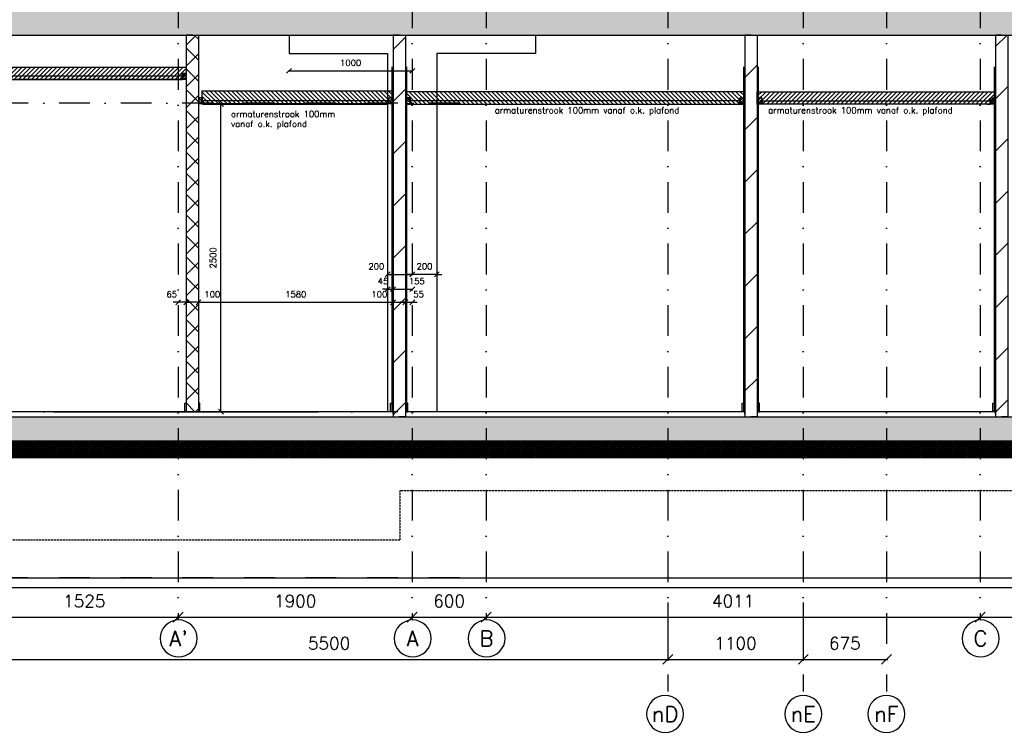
# Model space of a CAD drawing. Extents: x 0 to 297174, y -27731 to 163980.
# Tile 112 of 152: x 181911 to 189905, y 89826 to 95631. Entities that reach past the tile are written whole.
import ezdxf
from ezdxf.enums import TextEntityAlignment as Align

# ---------------------------------------------------------------- set-up
doc = ezdxf.new("R2010")
doc.units = 0
doc.header["$LTSCALE"] = 5
doc.header["$MEASUREMENT"] = 0
doc.header["$PDMODE"] = 3
doc.header["$PDSIZE"] = 0.1
for name, pattern in [('DASHDOT', [1, 0.5, -0.25, 0, -0.25]), ('DD1', [2.66667, 1.66667, -0.5, 0, -0.5]), ('HIDDEN2', [0.1875, 0.125, -0.0625])]:
    doc.linetypes.add(name, pattern=pattern)
doc.layers.get('0').update_dxf_attribs({"linetype": 'CONTINUOUS'})
doc.layers.get('DEFPOINTS').update_dxf_attribs({"linetype": 'CONTINUOUS'})
for name, color, linetype in [('A--01A1_ACEER', 1, 'CONTINUOUS'), ('A--A22--_F123-', 9, 'CONTINUOUS'), ('A--A23--_F--3-', 9, 'CONTINUOUS'), ('A--A25--_F--3-', 9, 'CONTINUOUS'), ('A--L$7A3-_STRAMIEN', 3, 'CONTINUOUS'), ('A--L21--_F-23-', 4, 'CONTINUOUS'), ('A--L22--', 3, 'CONTINUOUS'), ('A--L22--_F--3-', 7, 'CONTINUOUS'), ('A--L22D2_BINNENWAND', 2, 'CONTINUOUS'), ('A--L23--', 7, 'CONTINUOUS'), ('A--L23--_F--3-', 7, 'CONTINUOUS'), ('A--L25--', 7, 'CONTINUOUS'), ('A--L25--_F-23-', 7, 'CONTINUOUS'), ('A--L28D1_KONSTRUKTIES', 1, 'CONTINUOUS'), ('A--L28DC1_KONSTRUKTIES', 1, 'HIDDEN2'), ('A--L31--', 2, 'CONTINUOUS'), ('A--L35-D2-_PLAFONDS', 2, 'CONTINUOUS'), ('A--L35-D4-_PLAFONDS', 4, 'CONTINUOUS'), ('A--L35D1_PLAFONDS', 1, 'CONTINUOUS'), ('A--M$1A-_F123-', 1, 'CONTINUOUS'), ('A--T$7A-_STRAMIEN', 2, 'CONTINUOUS'), ('STRAMIEN', 8, 'DD1'), ('X--LR---_CP', 7, 'CONTINUOUS')]:
    doc.layers.add(name, color=color, linetype=linetype)
doc.styles.add('ALFA-0_25', font='ROMANS')
doc.styles.add('HIEMSTRA', font='romans.shx')
doc.dimstyles.get("Standard").update_dxf_attribs({"dimscale": 50, "dimtxt": 2.5, "dimasz": 2, "dimexe": 0.3, "dimexo": 0.3, "dimgap": 2, "dimtad": 1, "dimdec": 0, "dimzin": 0, "dimdsep": 46, "dimtxsty": 'HIEMSTRA', "dimblk1": 'OBLIQUE', "dimblk2": 'OBLIQUE', "dimsah": 1, "dimcen": 0.09, "dimdle": 0.3, "dimclrd": 1, "dimclre": 1, "dimclrt": 2, "dimadec": 0, "dimazin": 0, "dimtfac": 1, "dimtdec": 4, "dimtix": 1, "dimtmove": 2, "dimatfit": 3, "dimldrblk": 'OBLIQUE', "dimfxl": 0, "dimtvp": 625, "dimtolj": 1, "dimtzin": 0, "dimarcsym": 0})

# ---------------------------------------------------------------- blocks, each defined once
blk = doc.blocks.new('*U1694')
at = {"layer": 'A--L23--_F--3-', "color": 2, "linetype": 'Continuous'}
blk.add_lwpolyline([(0, 0), (0, 20), (-7745, 20), (-7745, 0)], dxfattribs=at)
blk = doc.blocks.new('_OBLIQUE')
at = {"color": 0, "linetype": 'ByBlock'}
blk.add_line((-0.5, -0.5), (0.5, 0.5), dxfattribs=at)
blk = doc.blocks.new('*D409')
at = {"layer": 'A--M$1A-_F123-', "color": 1, "lineweight": -2}
for p, q in [((181672.6, 90896.5), (181672.6, 90422.5)), ((187172.6, 90896.5), (187172.6, 90422.5)), ((181660.6, 90434.5), (187184.6, 90434.5))]:
    blk.add_line(p, q, dxfattribs=at)
at = {"layer": 'DEFPOINTS', "color": 0}
for p in [(181672.6, 90908.5), (187172.6, 90908.5), (187172.6, 90434.5)]:
    blk.add_point(p, dxfattribs=at)
at = {"layer": 'A--M$1A-_F123-', "color": 1, "lineweight": -2, "xscale": 80, "yscale": 80, "zscale": 80, "rotation": 180}
blk.add_blockref('_OBLIQUE', (181672.6, 90434.5), dxfattribs=at)
at = {"layer": 'A--M$1A-_F123-', "color": 1, "lineweight": -2, "xscale": 80, "yscale": 80, "zscale": 80}
blk.add_blockref('_OBLIQUE', (187172.6, 90434.5), dxfattribs=at)
at = {"layer": 'A--M$1A-_F123-', "color": 3, "insert": (184422.6, 90564.5), "char_height": 100, "attachment_point": 5, "style": 'HIEMSTRA'}
blk.add_mtext('\\A1;5500', dxfattribs=at)
blk = doc.blocks.new('*D410')
at = {"layer": 'A--M$1A-_F123-', "color": 1, "lineweight": -2}
for p, q in [((187172.6, 90896.5), (187172.6, 90422.5)), ((188272.6, 90896.5), (188272.6, 90422.5)), ((187160.6, 90434.5), (188284.6, 90434.5))]:
    blk.add_line(p, q, dxfattribs=at)
at = {"layer": 'DEFPOINTS', "color": 0}
for p in [(187172.6, 90908.5), (188272.6, 90908.5), (188272.6, 90434.5)]:
    blk.add_point(p, dxfattribs=at)
at = {"layer": 'A--M$1A-_F123-', "color": 1, "lineweight": -2, "xscale": 80, "yscale": 80, "zscale": 80, "rotation": 180}
blk.add_blockref('_OBLIQUE', (187172.6, 90434.5), dxfattribs=at)
at = {"layer": 'A--M$1A-_F123-', "color": 1, "lineweight": -2, "xscale": 80, "yscale": 80, "zscale": 80}
blk.add_blockref('_OBLIQUE', (188272.6, 90434.5), dxfattribs=at)
at = {"layer": 'A--M$1A-_F123-', "color": 3, "insert": (187722.6, 90564.5), "char_height": 100, "attachment_point": 5, "style": 'HIEMSTRA'}
blk.add_mtext('\\A1;1100', dxfattribs=at)
blk = doc.blocks.new('*D404')
at = {"layer": 'A--M$1A-_F123-', "color": 1, "lineweight": -2}
for p, q in [((181660.6, 90777.7), (183209.6, 90777.7)), ((181672.6, 90763.6), (181672.6, 90789.7)), ((183197.6, 90763.6), (183197.6, 90789.7))]:
    blk.add_line(p, q, dxfattribs=at)
at = {"layer": 'DEFPOINTS', "color": 0}
for p in [(181672.6, 90751.6), (183197.6, 90777.7), (183197.6, 90751.6)]:
    blk.add_point(p, dxfattribs=at)
at = {"layer": 'A--M$1A-_F123-', "color": 1, "lineweight": -2, "xscale": 80, "yscale": 80, "zscale": 80, "rotation": 180}
blk.add_blockref('_OBLIQUE', (181672.6, 90777.7), dxfattribs=at)
at = {"layer": 'A--M$1A-_F123-', "color": 1, "lineweight": -2, "xscale": 80, "yscale": 80, "zscale": 80}
blk.add_blockref('_OBLIQUE', (183197.6, 90777.7), dxfattribs=at)
at = {"layer": 'A--M$1A-_F123-', "color": 3, "insert": (182435.1, 90907.7), "char_height": 100, "attachment_point": 5, "style": 'HIEMSTRA'}
blk.add_mtext('\\A1;1525', dxfattribs=at)
blk = doc.blocks.new('*D405')
at = {"layer": 'A--M$1A-_F123-', "color": 1, "lineweight": -2}
blk.add_line((183185.6, 90777.7), (185109.6, 90777.7), dxfattribs=at)
at = {"layer": 'DEFPOINTS', "color": 0}
for p in [(183197.6, 90777.7), (185097.6, 90777.7), (185097.6, 90777.7)]:
    blk.add_point(p, dxfattribs=at)
at = {"layer": 'A--M$1A-_F123-', "color": 1, "lineweight": -2, "xscale": 80, "yscale": 80, "zscale": 80, "rotation": 180}
blk.add_blockref('_OBLIQUE', (183197.6, 90777.7), dxfattribs=at)
at = {"layer": 'A--M$1A-_F123-', "color": 1, "lineweight": -2, "xscale": 80, "yscale": 80, "zscale": 80}
blk.add_blockref('_OBLIQUE', (185097.6, 90777.7), dxfattribs=at)
at = {"layer": 'A--M$1A-_F123-', "color": 3, "insert": (184147.6, 90907.7), "char_height": 100, "attachment_point": 5, "style": 'HIEMSTRA'}
blk.add_mtext('\\A1;1900', dxfattribs=at)
blk = doc.blocks.new('*D406')
at = {"layer": 'A--M$1A-_F123-', "color": 1, "lineweight": -2}
blk.add_line((185085.6, 90777.7), (185709.6, 90777.7), dxfattribs=at)
at = {"layer": 'DEFPOINTS', "color": 0}
for p in [(185097.6, 90777.7), (185697.6, 90777.7), (185697.6, 90777.7)]:
    blk.add_point(p, dxfattribs=at)
at = {"layer": 'A--M$1A-_F123-', "color": 1, "lineweight": -2, "xscale": 80, "yscale": 80, "zscale": 80, "rotation": 180}
blk.add_blockref('_OBLIQUE', (185097.6, 90777.7), dxfattribs=at)
at = {"layer": 'A--M$1A-_F123-', "color": 1, "lineweight": -2, "xscale": 80, "yscale": 80, "zscale": 80}
blk.add_blockref('_OBLIQUE', (185697.6, 90777.7), dxfattribs=at)
at = {"layer": 'A--M$1A-_F123-', "color": 3, "insert": (185397.6, 90907.7), "char_height": 100, "attachment_point": 5, "style": 'HIEMSTRA'}
blk.add_mtext('\\A1;600', dxfattribs=at)
blk = doc.blocks.new('*D416')
at = {"layer": 'A--M$1A-_F123-', "color": 1, "lineweight": -2}
blk.add_line((185685.6, 90777.7), (189720.6, 90777.7), dxfattribs=at)
at = {"layer": 'DEFPOINTS', "color": 0}
for p in [(185697.6, 90777.7), (189708.6, 90777.7), (189708.6, 90777.7)]:
    blk.add_point(p, dxfattribs=at)
at = {"layer": 'A--M$1A-_F123-', "color": 1, "lineweight": -2, "xscale": 80, "yscale": 80, "zscale": 80, "rotation": 180}
blk.add_blockref('_OBLIQUE', (185697.6, 90777.7), dxfattribs=at)
at = {"layer": 'A--M$1A-_F123-', "color": 1, "lineweight": -2, "xscale": 80, "yscale": 80, "zscale": 80}
blk.add_blockref('_OBLIQUE', (189708.6, 90777.7), dxfattribs=at)
at = {"layer": 'A--M$1A-_F123-', "color": 3, "insert": (187703.1, 90907.7), "char_height": 100, "attachment_point": 5, "style": 'HIEMSTRA'}
blk.add_mtext('\\A1;4011', dxfattribs=at)
blk = doc.blocks.new('*D417')
at = {"layer": 'A--M$1A-_F123-', "color": 1, "lineweight": -2}
blk.add_line((189696.6, 90777.7), (193731.6, 90777.7), dxfattribs=at)
at = {"layer": 'DEFPOINTS', "color": 0}
for p in [(189708.6, 90777.7), (193719.6, 90777.7), (193719.6, 90777.7)]:
    blk.add_point(p, dxfattribs=at)
at = {"layer": 'A--M$1A-_F123-', "color": 1, "lineweight": -2, "xscale": 80, "yscale": 80, "zscale": 80, "rotation": 180}
blk.add_blockref('_OBLIQUE', (189708.6, 90777.7), dxfattribs=at)
at = {"layer": 'A--M$1A-_F123-', "color": 1, "lineweight": -2, "xscale": 80, "yscale": 80, "zscale": 80}
blk.add_blockref('_OBLIQUE', (193719.6, 90777.7), dxfattribs=at)
at = {"layer": 'A--M$1A-_F123-', "color": 3, "insert": (191714.1, 90907.7), "char_height": 100, "attachment_point": 5, "style": 'HIEMSTRA'}
blk.add_mtext('\\A1;4011', dxfattribs=at)
blk = doc.blocks.new('Q020259-')
at = {"layer": 'A--A25--_F--3-'}
h = blk.add_hatch(dxfattribs=at)
h.set_pattern_fill('ALFALINE', color=256, scale=15, style=0, pattern_type=2)
h.set_pattern_definition([(45, (0, 0), (-10.6066, 10.6066), [])])
h.paths.add_polyline_path([(0, 0), (0, 46), (28, 46), (28, 0)])
at = {"layer": 'A--L25--_F-23-', "color": 2, "linetype": 'Continuous'}
blk.add_lwpolyline([(0, 0), (0, 46), (28, 46), (28, 0)], close=True, dxfattribs=at)
at = {"layer": 'X--LR---_CP'}
for p in [(0, 0), (0, 0), (28, 0)]:
    blk.add_point(p, dxfattribs=at)
blk = doc.blocks.new('*D418')
at = {"layer": 'A--M$1A-_F123-', "color": 1, "lineweight": -2}
blk.add_line((184891.6, 93561.5), (185103.6, 93561.5), dxfattribs=at)
at = {"layer": 'DEFPOINTS', "color": 0}
for p in [(184897.6, 93561.5), (185097.6, 93561.5), (185097.6, 93561.5)]:
    blk.add_point(p, dxfattribs=at)
at = {"layer": 'A--M$1A-_F123-', "color": 1, "lineweight": -2, "xscale": 40, "yscale": 40, "zscale": 40, "rotation": 180}
blk.add_blockref('_OBLIQUE', (184897.6, 93561.5), dxfattribs=at)
at = {"layer": 'A--M$1A-_F123-', "color": 1, "lineweight": -2, "xscale": 40, "yscale": 40, "zscale": 40}
blk.add_blockref('_OBLIQUE', (185097.6, 93561.5), dxfattribs=at)
at = {"layer": 'A--M$1A-_F123-', "color": 2, "insert": (184806.2, 93626.5), "char_height": 50, "attachment_point": 5, "style": 'HIEMSTRA'}
blk.add_mtext('\\A1;200', dxfattribs=at)
blk = doc.blocks.new('*D419')
at = {"layer": 'A--M$1A-_F123-', "color": 1, "lineweight": -2}
for p, q in [((185097.6, 93561.5), (185057.6, 93561.5)), ((185297.6, 93561.5), (185097.6, 93561.5)), ((185297.6, 93561.5), (185337.6, 93561.5))]:
    blk.add_line(p, q, dxfattribs=at)
at = {"layer": 'DEFPOINTS', "color": 0}
for p in [(185097.6, 93561.5), (185097.6, 93561.5), (185297.6, 93561.5)]:
    blk.add_point(p, dxfattribs=at)
at = {"layer": 'A--M$1A-_F123-', "color": 1, "lineweight": -2, "xscale": 40, "yscale": 40, "zscale": 40}
blk.add_blockref('_OBLIQUE', (185097.6, 93561.5), dxfattribs=at)
at = {"layer": 'A--M$1A-_F123-', "color": 1, "lineweight": -2, "xscale": 40, "yscale": 40, "zscale": 40, "rotation": 180}
blk.add_blockref('_OBLIQUE', (185297.6, 93561.5), dxfattribs=at)
at = {"layer": 'A--M$1A-_F123-', "color": 2, "insert": (185197.6, 93626.5), "char_height": 50, "attachment_point": 5, "style": 'HIEMSTRA'}
blk.add_mtext('\\A1;200', dxfattribs=at)
blk = doc.blocks.new('*D420')
at = {"layer": 'A--M$1A-_F123-', "color": 1, "lineweight": -2}
blk.add_line((184091.6, 95215.6), (185103.6, 95215.6), dxfattribs=at)
at = {"layer": 'DEFPOINTS', "color": 0}
for p in [(184097.6, 95215.6), (185097.6, 95215.6), (185097.6, 95215.6)]:
    blk.add_point(p, dxfattribs=at)
at = {"layer": 'A--M$1A-_F123-', "color": 1, "lineweight": -2, "xscale": 40, "yscale": 40, "zscale": 40, "rotation": 180}
blk.add_blockref('_OBLIQUE', (184097.6, 95215.6), dxfattribs=at)
at = {"layer": 'A--M$1A-_F123-', "color": 1, "lineweight": -2, "xscale": 40, "yscale": 40, "zscale": 40}
blk.add_blockref('_OBLIQUE', (185097.6, 95215.6), dxfattribs=at)
at = {"layer": 'A--M$1A-_F123-', "color": 2, "insert": (184597.6, 95280.6), "char_height": 50, "attachment_point": 5, "style": 'HIEMSTRA'}
blk.add_mtext('\\A1;1000', dxfattribs=at)
blk = doc.blocks.new('*D421')
at = {"layer": 'A--M$1A-_F123-', "color": 1, "lineweight": -2}
for p, q in [((184897.6, 93441.8), (184857.6, 93441.8)), ((184897.6, 93443.8), (184897.6, 93435.8)), ((184897.6, 93441.8), (184942.6, 93441.8)), ((184942.6, 93443.8), (184942.6, 93435.8)), ((184942.6, 93441.8), (184982.6, 93441.8))]:
    blk.add_line(p, q, dxfattribs=at)
at = {"layer": 'DEFPOINTS', "color": 0}
for p in [(184897.6, 93449.8), (184942.6, 93449.8), (184942.6, 93441.8)]:
    blk.add_point(p, dxfattribs=at)
at = {"layer": 'A--M$1A-_F123-', "color": 1, "lineweight": -2, "xscale": 40, "yscale": 40, "zscale": 40}
blk.add_blockref('_OBLIQUE', (184897.6, 93441.8), dxfattribs=at)
at = {"layer": 'A--M$1A-_F123-', "color": 1, "lineweight": -2, "xscale": 40, "yscale": 40, "zscale": 40, "rotation": 180}
blk.add_blockref('_OBLIQUE', (184942.6, 93441.8), dxfattribs=at)
at = {"layer": 'A--M$1A-_F123-', "color": 2, "insert": (184860.9, 93506.8), "char_height": 50, "attachment_point": 5, "style": 'HIEMSTRA'}
blk.add_mtext('\\A1;45', dxfattribs=at)
blk = doc.blocks.new('*D422')
at = {"layer": 'A--M$1A-_F123-', "color": 1, "lineweight": -2}
blk.add_line((184936.6, 93441.8), (185103.6, 93441.8), dxfattribs=at)
at = {"layer": 'DEFPOINTS', "color": 0}
for p in [(184942.6, 93441.8), (185097.6, 93441.8), (185097.6, 93441.8)]:
    blk.add_point(p, dxfattribs=at)
at = {"layer": 'A--M$1A-_F123-', "color": 1, "lineweight": -2, "xscale": 40, "yscale": 40, "zscale": 40, "rotation": 180}
blk.add_blockref('_OBLIQUE', (184942.6, 93441.8), dxfattribs=at)
at = {"layer": 'A--M$1A-_F123-', "color": 1, "lineweight": -2, "xscale": 40, "yscale": 40, "zscale": 40}
blk.add_blockref('_OBLIQUE', (185097.6, 93441.8), dxfattribs=at)
at = {"layer": 'A--M$1A-_F123-', "color": 2, "insert": (185135.2, 93506.8), "char_height": 50, "attachment_point": 5, "style": 'HIEMSTRA'}
blk.add_mtext('\\A1;155', dxfattribs=at)
blk = doc.blocks.new('*D423')
at = {"layer": 'A--M$1A-_F123-', "color": 1, "lineweight": -2}
for p, q in [((183559.2, 94945.9), (183539.1, 94945.9)), ((183545.1, 92439.9), (183545.1, 94951.9)), ((183559.2, 92445.9), (183539.1, 92445.9))]:
    blk.add_line(p, q, dxfattribs=at)
at = {"layer": 'DEFPOINTS', "color": 0}
for p in [(183545.1, 94945.9), (183565.2, 94945.9), (183565.2, 92445.9)]:
    blk.add_point(p, dxfattribs=at)
at = {"layer": 'A--M$1A-_F123-', "color": 1, "lineweight": -2, "xscale": 40, "yscale": 40, "zscale": 40}
for p, rotation in [((183545.1, 94945.9), 90), ((183545.1, 92445.9), 270)]:
    blk.add_blockref('_OBLIQUE', p, dxfattribs=dict(at, rotation=rotation))
at = {"layer": 'A--M$1A-_F123-', "color": 2, "insert": (183480.1, 93695.9), "char_height": 50, "attachment_point": 5, "rotation": 90, "style": 'HIEMSTRA'}
blk.add_mtext('\\A1;2500', dxfattribs=at)
blk = doc.blocks.new('*U1632')
at = {"layer": 'A--A22--_F123-', "linetype": 'Continuous'}
h = blk.add_hatch(dxfattribs=at)
h.set_pattern_fill('ALFAKRS', color=256, scale=120, style=0)
h.set_pattern_definition([(45, (-183312.59, -95505.9), (-84.852814, 84.852814), []), (135, (-183312.59, -95505.9), (-84.852814, -84.852814), [])])
h.paths.add_polyline_path([(0, 0), (50, 0), (50, -3060), (0, -3060), (-50, -3060), (-50, 0)])
at = {"layer": 'A--L22--_F--3-', "color": 3, "linetype": 'Continuous'}
for points in [[(0, 0), (-50, 0), (-50, -3060), (0, -3060)], [(0, 0), (50, 0), (50, -3060), (0, -3060)]]:
    blk.add_lwpolyline(points, dxfattribs=at)
blk = doc.blocks.new('*D424')
at = {"layer": 'A--M$1A-_F123-', "color": 1, "lineweight": -2}
blk.add_line((183356.6, 93335.5), (184948.6, 93335.5), dxfattribs=at)
at = {"layer": 'DEFPOINTS', "color": 0}
for p in [(183362.6, 93335.5), (184942.6, 93335.5), (184942.6, 93335.5)]:
    blk.add_point(p, dxfattribs=at)
at = {"layer": 'A--M$1A-_F123-', "color": 1, "lineweight": -2, "xscale": 40, "yscale": 40, "zscale": 40, "rotation": 180}
blk.add_blockref('_OBLIQUE', (183362.6, 93335.5), dxfattribs=at)
at = {"layer": 'A--M$1A-_F123-', "color": 1, "lineweight": -2, "xscale": 40, "yscale": 40, "zscale": 40}
blk.add_blockref('_OBLIQUE', (184942.6, 93335.5), dxfattribs=at)
at = {"layer": 'A--M$1A-_F123-', "color": 2, "insert": (184152.6, 93400.5), "char_height": 50, "attachment_point": 5, "style": 'HIEMSTRA'}
blk.add_mtext('\\A1;1580', dxfattribs=at)
blk = doc.blocks.new('*D425')
at = {"layer": 'A--M$1A-_F123-', "color": 1, "lineweight": -2}
blk.add_line((184936.6, 93335.5), (185048.6, 93335.5), dxfattribs=at)
at = {"layer": 'DEFPOINTS', "color": 0}
for p in [(184942.6, 93335.5), (185042.6, 93335.5), (185042.6, 93335.5)]:
    blk.add_point(p, dxfattribs=at)
at = {"layer": 'A--M$1A-_F123-', "color": 1, "lineweight": -2, "xscale": 40, "yscale": 40, "zscale": 40, "rotation": 180}
blk.add_blockref('_OBLIQUE', (184942.6, 93335.5), dxfattribs=at)
at = {"layer": 'A--M$1A-_F123-', "color": 1, "lineweight": -2, "xscale": 40, "yscale": 40, "zscale": 40}
blk.add_blockref('_OBLIQUE', (185042.6, 93335.5), dxfattribs=at)
at = {"layer": 'A--M$1A-_F123-', "color": 2, "insert": (184830.8, 93400.5), "char_height": 50, "attachment_point": 5, "style": 'HIEMSTRA'}
blk.add_mtext('\\A1;100', dxfattribs=at)
blk = doc.blocks.new('*D426')
at = {"layer": 'A--M$1A-_F123-', "color": 1, "lineweight": -2}
for p, q in [((185042.6, 93335.5), (185002.6, 93335.5)), ((185042.6, 93335.5), (185097.6, 93335.5)), ((185097.6, 93335.5), (185137.6, 93335.5))]:
    blk.add_line(p, q, dxfattribs=at)
at = {"layer": 'DEFPOINTS', "color": 0}
for p in [(185042.6, 93335.5), (185097.6, 93335.5), (185097.6, 93335.5)]:
    blk.add_point(p, dxfattribs=at)
at = {"layer": 'A--M$1A-_F123-', "color": 1, "lineweight": -2, "xscale": 40, "yscale": 40, "zscale": 40}
blk.add_blockref('_OBLIQUE', (185042.6, 93335.5), dxfattribs=at)
at = {"layer": 'A--M$1A-_F123-', "color": 1, "lineweight": -2, "xscale": 40, "yscale": 40, "zscale": 40, "rotation": 180}
blk.add_blockref('_OBLIQUE', (185097.6, 93335.5), dxfattribs=at)
at = {"layer": 'A--M$1A-_F123-', "color": 2, "insert": (185149.6, 93400.5), "char_height": 50, "attachment_point": 5, "style": 'HIEMSTRA'}
blk.add_mtext('\\A1;55', dxfattribs=at)
blk = doc.blocks.new('*D427')
at = {"layer": 'A--M$1A-_F123-', "color": 1, "lineweight": -2}
blk.add_line((183368.6, 93335.5), (183256.6, 93335.5), dxfattribs=at)
at = {"layer": 'DEFPOINTS', "color": 0}
for p in [(183262.6, 93335.5), (183262.6, 93335.5), (183362.6, 93335.5)]:
    blk.add_point(p, dxfattribs=at)
at = {"layer": 'A--M$1A-_F123-', "color": 1, "lineweight": -2, "xscale": 40, "yscale": 40, "zscale": 40, "rotation": 180}
blk.add_blockref('_OBLIQUE', (183262.6, 93335.5), dxfattribs=at)
at = {"layer": 'A--M$1A-_F123-', "color": 1, "lineweight": -2, "xscale": 40, "yscale": 40, "zscale": 40}
blk.add_blockref('_OBLIQUE', (183362.6, 93335.5), dxfattribs=at)
at = {"layer": 'A--M$1A-_F123-', "color": 2, "insert": (183474.4, 93400.5), "char_height": 50, "attachment_point": 5, "style": 'HIEMSTRA'}
blk.add_mtext('\\A1;100', dxfattribs=at)
blk = doc.blocks.new('*D428')
at = {"layer": 'A--M$1A-_F123-', "color": 1, "lineweight": -2}
for p, q in [((183197.6, 93335.5), (183157.6, 93335.5)), ((183262.6, 93335.5), (183197.6, 93335.5)), ((183262.6, 93335.5), (183302.6, 93335.5))]:
    blk.add_line(p, q, dxfattribs=at)
at = {"layer": 'DEFPOINTS', "color": 0}
for p in [(183197.6, 93335.5), (183197.6, 93335.5), (183262.6, 93335.5)]:
    blk.add_point(p, dxfattribs=at)
at = {"layer": 'A--M$1A-_F123-', "color": 1, "lineweight": -2, "xscale": 40, "yscale": 40, "zscale": 40}
blk.add_blockref('_OBLIQUE', (183197.6, 93335.5), dxfattribs=at)
at = {"layer": 'A--M$1A-_F123-', "color": 1, "lineweight": -2, "xscale": 40, "yscale": 40, "zscale": 40, "rotation": 180}
blk.add_blockref('_OBLIQUE', (183262.6, 93335.5), dxfattribs=at)
at = {"layer": 'A--M$1A-_F123-', "color": 2, "insert": (183145.6, 93400.5), "char_height": 50, "attachment_point": 5, "style": 'HIEMSTRA'}
blk.add_mtext('\\A1;65', dxfattribs=at)
blk = doc.blocks.new('*U1631')
at = {"layer": 'A--A22--_F123-', "linetype": 'Continuous'}
h = blk.add_hatch(dxfattribs=at)
h.set_pattern_fill('ALFALINE', color=256, scale=300, style=0)
h.set_pattern_definition([(45, (-187847.6, -95505.9), (-212.13203, 212.13203), [])])
h.paths.add_polyline_path([(0, 0), (50, 0), (50, -3100), (0, -3100), (-50, -3100), (-50, 0)])
at = {"layer": 'A--L22--_F--3-', "color": 4, "linetype": 'Continuous'}
for points in [[(0, 0), (-50, 0), (-50, -3100), (0, -3100)], [(0, 0), (50, 0), (50, -3100), (0, -3100)]]:
    blk.add_lwpolyline(points, dxfattribs=at)
blk = doc.blocks.new('*U1630')
at = {"layer": 'A--A22--_F123-', "linetype": 'Continuous'}
h = blk.add_hatch(dxfattribs=at)
h.set_pattern_fill('ALFALINE', color=256, scale=300, style=0)
h.set_pattern_definition([(45, (-189882.6, -95505.9), (-212.13203, 212.13203), [])])
h.paths.add_polyline_path([(0, 0), (50, 0), (50, -3100), (0, -3100), (-50, -3100), (-50, 0)])
at = {"layer": 'A--L22--_F--3-', "color": 4, "linetype": 'Continuous'}
for points in [[(0, 0), (-50, 0), (-50, -3100), (0, -3100)], [(0, 0), (50, 0), (50, -3100), (0, -3100)]]:
    blk.add_lwpolyline(points, dxfattribs=at)
blk = doc.blocks.new('*U1629')
at = {"layer": 'A--A22--_F123-', "linetype": 'Continuous'}
h = blk.add_hatch(dxfattribs=at)
h.set_pattern_fill('ALFALINE', color=256, scale=300, style=0)
h.set_pattern_definition([(45, (-184992.6, -95505.9), (-212.13203, 212.13203), [])])
h.paths.add_polyline_path([(0, 0), (50, 0), (50, -3100), (0, -3100), (-50, -3100), (-50, 0)])
at = {"layer": 'A--L22--_F--3-', "color": 4, "linetype": 'Continuous'}
for points in [[(0, 0), (-50, 0), (-50, -3100), (0, -3100)], [(0, 0), (50, 0), (50, -3100), (0, -3100)]]:
    blk.add_lwpolyline(points, dxfattribs=at)
blk = doc.blocks.new('*U1628')
at = {"layer": 'A--L23--_F--3-', "color": 2, "linetype": 'Continuous'}
blk.add_lwpolyline([(0, 0), (0, 20), (-2755, 20), (-2755, 0)], dxfattribs=at)
blk = doc.blocks.new('*U1627')
at = {"layer": 'A--L23--_F--3-', "color": 2, "linetype": 'Continuous'}
blk.add_lwpolyline([(0, 0), (0, 20), (-1935, 20), (-1935, 0)], dxfattribs=at)
blk = doc.blocks.new('*D447')
at = {"layer": 'A--M$1A-_F123-', "color": 1, "lineweight": -2}
blk.add_line((188260.6, 90434.5), (188959.6, 90434.5), dxfattribs=at)
at = {"layer": 'DEFPOINTS', "color": 0}
for p in [(188272.6, 90434.5), (188947.6, 90434.5), (188947.6, 90434.5)]:
    blk.add_point(p, dxfattribs=at)
at = {"layer": 'A--M$1A-_F123-', "color": 1, "lineweight": -2, "xscale": 80, "yscale": 80, "zscale": 80, "rotation": 180}
blk.add_blockref('_OBLIQUE', (188272.6, 90434.5), dxfattribs=at)
at = {"layer": 'A--M$1A-_F123-', "color": 1, "lineweight": -2, "xscale": 80, "yscale": 80, "zscale": 80}
blk.add_blockref('_OBLIQUE', (188947.6, 90434.5), dxfattribs=at)
at = {"layer": 'A--M$1A-_F123-', "color": 3, "insert": (188610.1, 90564.5), "char_height": 100, "attachment_point": 5, "style": 'HIEMSTRA'}
blk.add_mtext('\\A1;675', dxfattribs=at)

msp = doc.modelspace()

# ---------------------------------------------------------------- hatches: boundary and pattern name
at = {"layer": 'A--01A1_ACEER', "linetype": 'Continuous'}
h = msp.add_hatch(dxfattribs=at)
h.set_pattern_fill('ANSI31', color=256, scale=200, style=0)
h.set_pattern_definition([(45, (24565.548, 3e-06), (-17.6776695, 17.6776695), [])])
h.paths.add_polyline_path([(183262.6, 95145.9), (177579.8, 95145.9), (177579.8, 95245.9), (183262.6, 95245.9)])
h = msp.add_hatch(dxfattribs=at)
h.set_pattern_fill('ANSI31', color=256, scale=200, style=0)
h.set_pattern_definition([(135, (342907.634, -195), (17.6776695, 17.6776695), [])])
h.paths.add_polyline_path([(183390.6, 94950.9), (184942.6, 94950.9), (184942.6, 95050.9), (183390.6, 95050.9)])
h = msp.add_hatch(dxfattribs=at)
h.set_pattern_fill('ANSI31', color=256, scale=200, style=0)
h.set_pattern_definition([(135, (344559.634, -200), (17.6776695, 17.6776695), [])])
h.paths.add_polyline_path([(185042.6, 94945.9), (187797.6, 94945.9), (187797.6, 95045.9), (185042.6, 95045.9)])
h = msp.add_hatch(dxfattribs=at)
h.set_pattern_fill('ANSI31', color=256, scale=200, style=0)
h.set_pattern_definition([(45, (31135.548, -200), (-17.6776695, 17.6776695), [])])
h.paths.add_polyline_path([(189832.6, 94945.9), (187897.6, 94945.9), (187897.6, 95045.9), (189832.6, 95045.9)])
at = {"layer": 'A--A23--_F--3-'}
h = msp.add_hatch(dxfattribs=at)
h.set_pattern_fill('ALFABET', color=256, scale=50, angle=1, style=0, pattern_type=2)
h.set_pattern_definition([(46, (0, 0), (-215.80194, 208.3975), []), (51, (0, 0), (359.12306, -25.11233), [37.5, -412.5]), (356, (0, 0), (-75.9289, 374.828), [30, -330]), (101.4514, (29.93, -2.1), (283.19445, 349.71546), [31.8701, -350.57106]), (47.1842, (-1.75, 100), (534.9836, -73.4339), [56.25, -618.75]), (97.6356, (42.84, 93.87), (458.7598, 495.1408), [47.8051, -525.8565]), (352.1842, (-1.75, 100), (458.7594, 495.1412), [45, -495]), (22, (48.68, 75.86), (301.9214, -196.07005), [37.5, -412.5]), (327, (48.7, 75.86), (115.3113, 364.643), [30, -330]), (72.4514, (73.84, 59.52), (417.23286, 168.57264), [31.8701, -350.57106]), (38.5, (0, 0), (3.1741, 166.527686), [0, -326, 0, -335, 0, -331.25]), (8.5, (0, 0), (128.07302, 199.47142), [0, -191, 0, -318.5, 0, -126.25]), (328.5, (-111.48, -1.95), (267.067385, -6.617475), [0, -125, 0, -390, 0, -517.5]), (318.5, (-161.48, -2.82), (290.67514, 55.13387), [0, -162.5, 0, -259, 0, -367.5]), (318.5, (-161.48, -2.82), (290.67514, 55.13387), [0, -162.5, 0, -259, 0, -367.5])])
h.paths.add_polyline_path([(193819.4, 95505.9), (177097.5, 95505.9), (177097.5, 99255.9), (193819.4, 99255.9)])
h.paths.add_polyline_path([(185272.6, 99005.8), (193819.4, 99005.9), (193819.4, 95755.9), (185272.6, 95755.9)], flags=16)
h.paths.add_polyline_path([(184972.6, 95795.9), (177399.2, 95795.9), (177399.2, 98855.9), (184972.6, 98855.9)], flags=16)
h = msp.add_hatch(dxfattribs=at)
h.set_pattern_fill('ALFABET', color=256, scale=40, angle=1, style=0, pattern_type=2)
h.set_pattern_definition([(46, (66929.9, 0), (-172.64155, 166.718), []), (51, (66929.9, 0), (287.29845, -20.08986), [30, -330]), (356, (66929.9, 0), (-60.7431, 299.8624), [24, -264]), (101.4514, (66953.83, -1.67), (226.55556, 279.77237), [25.4961, -280.45684]), (47.1842, (66928.5, 80), (427.9869, -58.74715), [45, -495]), (97.6356, (66964.16, 75.1), (367.0079, 396.1126), [38.2441, -420.6852]), (352.1842, (66928.5, 80), (367.0076, 396.1129), [36, -396]), (22, (66968.84, 60.7), (241.53712, -156.85604), [30, -330]), (327, (66968.84, 60.7), (92.24906, 291.7144), [24, -264]), (72.4514, (66988.97, 47.62), (333.7863, 134.8581), [25.4961, -280.45684]), (38.5, (66929.89, 0), (2.53928, 133.22215), [0, -260.8, 0, -268, 0, -265]), (8.5, (66929.89, 0), (102.45841, 159.57714), [0, -152.8, 0, -254.8, 0, -101]), (328.5, (66840.71, -1.56), (213.65391, -5.29398), [0, -100, 0, -312, 0, -414]), (318.5, (66800.71, -2.25), (232.5401, 44.1071), [0, -130, 0, -207.2, 0, -294]), (318.5, (66800.71, -2.25), (232.5401, 44.1071), [0, -130, 0, -207.2, 0, -294])])
h.paths.add_polyline_path([(193319.6, 92205.9), (177272.6, 92205.9), (177272.6, 92405.9), (193319.6, 92405.9)])
h = msp.add_hatch(dxfattribs=at)
h.set_pattern_fill('ALFAKRS', color=256, scale=10, style=0, pattern_type=2)
h.set_pattern_definition([(135, (255235.219, 0), (7.0710678, 7.0710678), []), (45, (255235.219, 0), (7.0710678, -7.0710678), [])])
h.paths.add_polyline_path([(177997.6, 92073.9), (193319.6, 92073.9), (193319.6, 92205.9), (177272.6, 92205.9), (177272.6, 92085.9), (177347.6, 92085.9), (177347.6, 92073.9)])

# ---------------------------------------------------------------- linework, layer by layer
at = {"layer": 'A--01A1_ACEER', "linetype": 'Continuous'}
msp.add_line((182182.9, 92445.9), (184335, 92445.9), dxfattribs=at)
at = {"layer": 'A--L$7A3-_STRAMIEN', "linetype": 'Continuous', "extrusion": (0, 0, -1)}
for centre in [(183201.1, 90604.3), (185101.1, 90604.3), (185701.1, 90604.3), (189712.1, 90604.3), (187151.1, 89990.3), (188272.6, 89990.3), (188947.6, 89990.3)]:
    msp.add_ellipse(centre, major_axis=(-106.1, 106.1), ratio=1, dxfattribs=at)
at = {"layer": 'A--L21--_F-23-', "linetype": 'Continuous'}
msp.add_line((177097.6, 95503.9), (193819.4, 95505.9), dxfattribs=at)
msp.add_lwpolyline([(193319.6, 92205.9), (177272.6, 92205.9), (177272.6, 92405.9), (193319.6, 92405.9)], close=True, dxfattribs=at)
at = {"layer": 'A--L22D2_BINNENWAND'}
for p, q in [((184932.6, 95248.8), (184932.6, 92445.9)), ((185052.6, 95248.8), (185052.6, 92445.9)), ((187787.6, 95248.8), (187787.6, 92445.9)), ((187907.6, 95248.8), (187907.6, 92445.9)), ((189822.6, 95248.8), (189822.6, 92445.9))]:
    msp.add_line(p, q, dxfattribs=at)
for points in [[(183262.6, 92445.9), (183252.6, 92445.9), (183252.6, 92515.9), (183262.6, 92515.9)], [(183362.6, 92445.9), (183372.6, 92445.9), (183372.6, 92515.9), (183362.6, 92515.9)], [(184932.6, 92445.9), (184922.6, 92445.9), (184922.6, 92515.9), (184932.6, 92515.9)], [(185052.6, 92445.9), (185062.6, 92445.9), (185062.6, 92515.9), (185052.6, 92515.9)], [(187787.6, 92445.9), (187777.6, 92445.9), (187777.6, 92515.9), (187787.6, 92515.9)], [(187907.6, 92445.9), (187917.6, 92445.9), (187917.6, 92515.9), (187907.6, 92515.9)], [(189822.6, 92445.9), (189812.6, 92445.9), (189812.6, 92515.9), (189822.6, 92515.9)]]:
    msp.add_lwpolyline(points, close=True, dxfattribs=at)
at = {"layer": 'A--L23--'}
msp.add_lwpolyline([(177997.6, 92073.9), (193319.6, 92073.9), (193319.6, 92205.9), (177272.6, 92205.9), (177272.6, 92085.9), (177347.6, 92085.9), (177347.6, 92073.9)], close=True, dxfattribs=at)
at = {"layer": 'A--L28D1_KONSTRUKTIES'}
for points in [[(184097.6, 95505.9), (184097.6, 95355.9), (184897.6, 95355.9), (184897.6, 92445.9)], [(186097.6, 95505.9), (186097.6, 95355.9), (185297.6, 95355.9), (185297.6, 92445.9)]]:
    msp.add_lwpolyline(points, dxfattribs=at)
at = {"layer": 'A--L28DC1_KONSTRUKTIES'}
for p, q in [((177347.6, 92085.9), (193317.6, 92085.9)), ((184997.6, 91806.3), (184997.6, 91405.9)), ((184997.6, 91806.3), (193244.6, 91806.3)), ((181397.6, 91405.9), (184997.6, 91405.9))]:
    msp.add_line(p, q, dxfattribs=at)
at = {"layer": 'A--L31--'}
msp.add_lwpolyline([(177347.6, 91095.9), (193244.6, 91095.9), (193244.6, 91015.9), (177347.6, 91015.9)], close=True, dxfattribs=at)
at = {"layer": 'A--L35-D2-_PLAFONDS'}
for points in [[(183230.4, 95170.9), (177586.2, 95170.9), (177586.2, 95145.9), (183230.4, 95145.9)], [(184897.6, 94970.9), (183390.6, 94970.9)], [(187755.4, 94970.9), (185084.8, 94970.9)], [(187755.4, 94970.9), (187755.4, 94945.9)], [(187939.8, 94970.9), (187939.8, 94945.9)], [(187939.8, 94970.9), (189790.4, 94970.9)], [(183394.8, 94945.9), (184897.6, 94945.9)], [(185084.8, 94945.9), (187755.4, 94945.9)], [(189790.4, 94945.9), (187939.8, 94945.9)]]:
    msp.add_lwpolyline(points, dxfattribs=at)
at = {"layer": 'A--L35-D4-_PLAFONDS'}
for p, q in [((183205.4, 95143.9), (183230.4, 95143.9)), ((183230.4, 95143.9), (183230.4, 95193.9)), ((183394.8, 94943.9), (183394.8, 94993.9)), ((184900.4, 94943.9), (184900.4, 94993.9)), ((185084.8, 94943.9), (185084.8, 94993.9)), ((187755.4, 94943.9), (187755.4, 94993.9)), ((187939.8, 94943.9), (187939.8, 94993.9)), ((189790.4, 94943.9), (189790.4, 94993.9)), ((183419.8, 94943.9), (183394.8, 94943.9)), ((184875.4, 94943.9), (184900.4, 94943.9)), ((185109.8, 94943.9), (185084.8, 94943.9)), ((187730.4, 94943.9), (187755.4, 94943.9)), ((187964.8, 94943.9), (187939.8, 94943.9)), ((189765.4, 94943.9), (189790.4, 94943.9))]:
    msp.add_line(p, q, dxfattribs=at)
at = {"layer": 'A--L35D1_PLAFONDS', "linetype": 'Continuous'}
for points in [[(183262.6, 95145.9), (177579.8, 95145.9), (177579.8, 95245.9), (183262.6, 95245.9)], [(183390.6, 94950.9), (184942.6, 94950.9), (184942.6, 95050.9), (183390.6, 95050.9)], [(185042.6, 94945.9), (187797.6, 94945.9), (187797.6, 95045.9), (185042.6, 95045.9)], [(189832.6, 94945.9), (187897.6, 94945.9), (187897.6, 95045.9), (189832.6, 95045.9)]]:
    msp.add_lwpolyline(points, close=True, dxfattribs=at)
at = {"layer": 'STRAMIEN', "linetype": 'DASHDOT', "ltscale": 100}
for p, q in [((183197.6, 110315), (183197.6, 90754.3)), ((185097.6, 110315), (185097.6, 90754.3)), ((185697.6, 110315), (185697.6, 90754.3)), ((187172.6, 110315), (187172.6, 90172.2)), ((188272.6, 110315), (188272.6, 90172.2)), ((188947.6, 110315), (188947.6, 90172.2)), ((189708.6, 110315), (189708.6, 90754.3)), ((185481.6, 94952.5), (174682.1, 94952.5)), ((185481.6, 92445.9), (174347.3, 92445.9)), ((185481.6, 91095.9), (174347.3, 91095.9))]:
    msp.add_line(p, q, dxfattribs=at)

# ---------------------------------------------------------------- block references
at = {"layer": 'A--L22--'}
for name, p in [('*U1632', (183312.6, 95505.9)), ('*U1629', (184992.6, 95505.9)), ('*U1631', (187847.6, 95505.9)), ('*U1630', (189882.6, 95505.9))]:
    msp.add_blockref(name, p, dxfattribs=at)
at = {"layer": 'A--L23--'}
for name, p in [('*U1694', (184942.6, 92425.9)), ('*U1628', (187797.6, 92425.9)), ('*U1627', (189832.6, 92425.9))]:
    msp.add_blockref(name, p, dxfattribs=at)
at = {"layer": 'A--L25--'}
for p in [(183234.6, 95150.9), (184904.6, 94950.9), (187759.6, 94950.9), (189794.6, 94950.9)]:
    msp.add_blockref('Q020259-', p, dxfattribs=at)
at = {"layer": 'A--L25--', "xscale": -1}
for p in [(183390.6, 94950.9), (185080.6, 94950.9), (187935.6, 94950.9)]:
    msp.add_blockref('Q020259-', p, dxfattribs=at)

# ---------------------------------------------------------------- texts
at = {"layer": 'A--01A1_ACEER', "linetype": 'Continuous', "style": 'HIEMSTRA'}
for s, p in [('armaturenstrook 100mm ', (183626.7, 94839.5)), ('armaturenstrook 100mm vanaf o.k. plafond', (185768.2, 94870.1)), ('armaturenstrook 100mm vanaf o.k. plafond', (187987.9, 94870.1)), ('vanaf o.k. plafond', (183626.7, 94759.3))]:
    msp.add_text(s, height=50, dxfattribs=at).set_placement(p)
at = {"layer": 'A--T$7A-_STRAMIEN', "style": 'ALFA-0_25'}
for s, p in [("A'", (183201.1, 90604.3)), ('A', (185101.1, 90604.3)), ('B', (185701.1, 90604.3)), ('C', (189712.1, 90604.3)), ('nD', (187151.1, 89990.3)), ('nE', (188272.6, 89990.3)), ('nF', (188947.6, 89990.3))]:
    msp.add_text(s, height=125, dxfattribs=at).set_placement(p, align=Align.MIDDLE_CENTER)

# ---------------------------------------------------------------- dimensions: what is measured, and where the dimension line sits
at = {"layer": 'A--M$1A-_F123-'}
for base, p1, p2, override, picture, middle in [((185097.6, 95215.6), (184097.6, 95215.6), (185097.6, 95215.6), {"dimscale": 20}, '*D420', (184597.6, 95280.6)), ((185097.6, 93561.5), (185297.6, 93561.5), (185097.6, 93561.5), {"dimscale": 20}, '*D419', (185197.6, 93626.5)), ((184942.6, 93335.5), (183362.6, 93335.5), (184942.6, 93335.5), {"dimscale": 20}, '*D424', (184152.6, 93400.5)), ((183197.6, 90777.7), (181672.6, 90751.6), (183197.6, 90751.6), {"dimscale": 40, "dimclrt": 3}, '*D404', (182435.1, 90907.7)), ((185097.6, 90777.7), (183197.6, 90777.7), (185097.6, 90777.7), {"dimscale": 40, "dimclrt": 3}, '*D405', (184147.6, 90907.7)), ((185697.6, 90777.7), (185097.6, 90777.7), (185697.6, 90777.7), {"dimscale": 40, "dimclrt": 3}, '*D406', (185397.6, 90907.7)), ((189708.6, 90777.7), (185697.6, 90777.7), (189708.6, 90777.7), {"dimscale": 40, "dimclrt": 3}, '*D416', (187703.1, 90907.7)), ((193719.6, 90777.7), (189708.6, 90777.7), (193719.6, 90777.7), {"dimscale": 40, "dimclrt": 3}, '*D417', (191714.1, 90907.7)), ((187172.6, 90434.5), (181672.6, 90908.5), (187172.6, 90908.5), {"dimscale": 40, "dimclrt": 3}, '*D409', (184422.6, 90564.5)), ((188272.6, 90434.5), (187172.6, 90908.5), (188272.6, 90908.5), {"dimscale": 40, "dimclrt": 3}, '*D410', (187722.6, 90564.5)), ((188947.6, 90434.5), (188272.6, 90434.5), (188947.6, 90434.5), {"dimscale": 40, "dimclrt": 3}, '*D447', (188610.1, 90564.5))]:
    dim = msp.add_linear_dim(base=base, p1=p1, p2=p2, dimstyle='Standard', override=override, dxfattribs=at)
    dim.commit()
    dim.dimension.update_dxf_attribs({"geometry": picture, "text_midpoint": middle})
dim = msp.add_linear_dim(base=(183545.1, 94945.9), p1=(183565.2, 92445.9), p2=(183565.2, 94945.9), angle=90, dimstyle='Standard', override={"dimscale": 20}, dxfattribs=at)
dim.commit()
dim.dimension.update_dxf_attribs({"geometry": '*D423', "text_midpoint": (183480.1, 93695.9)})
for base, p1, p2, picture, middle in [((185097.6, 93561.5), (184897.6, 93561.5), (185097.6, 93561.5), '*D418', (184806.2, 93626.5)), ((184942.6, 93441.8), (184897.6, 93449.8), (184942.6, 93449.8), '*D421', (184860.9, 93506.8)), ((185097.6, 93441.8), (184942.6, 93441.8), (185097.6, 93441.8), '*D422', (185135.2, 93506.8)), ((183197.6, 93335.5), (183262.6, 93335.5), (183197.6, 93335.5), '*D428', (183145.6, 93400.5)), ((183262.6, 93335.5), (183362.6, 93335.5), (183262.6, 93335.5), '*D427', (183474.4, 93400.5)), ((185042.6, 93335.5), (184942.6, 93335.5), (185042.6, 93335.5), '*D425', (184830.8, 93400.5)), ((185097.6, 93335.5), (185042.6, 93335.5), (185097.6, 93335.5), '*D426', (185149.6, 93400.5))]:
    dim = msp.add_linear_dim(base=base, p1=p1, p2=p2, dimstyle='Standard', override={"dimscale": 20}, dxfattribs=at)
    dim.commit()
    dim.dimension.update_dxf_attribs({"geometry": picture, "text_midpoint": middle, "dimtype": 160})

doc.saveas('drawing.dxf')
